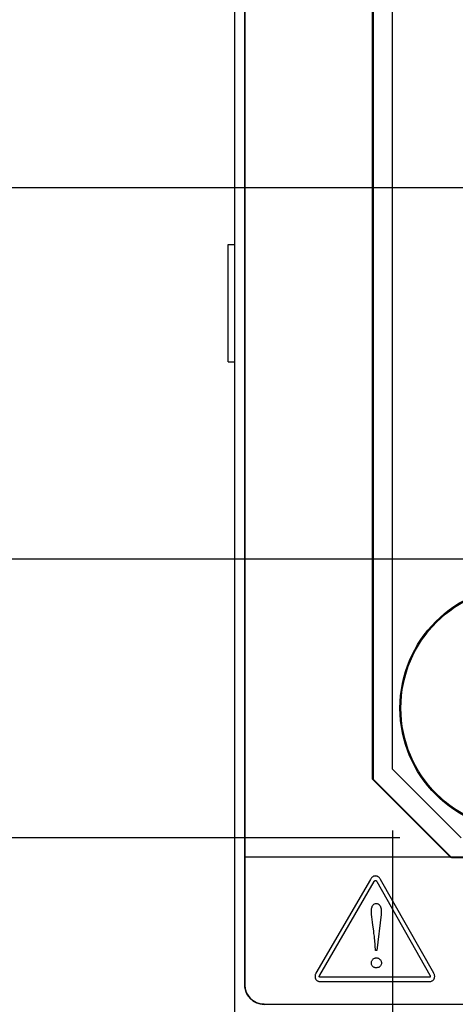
# Model space of a CAD drawing. Header units: inches. Extents: x 0.2 to 16.8, y 0.1 to 10.8.
# Tile 5 of 59: x 4.831 to 5.276, y 3.946 to 4.951. Entities that reach past the tile are written whole.
import ezdxf

# ---------------------------------------------------------------- set-up
doc = ezdxf.new("R2010")
doc.units = ezdxf.units.IN
doc.header["$LTSCALE"] = 0.935
doc.header["$MEASUREMENT"] = 0
doc.layers.get('0').update_dxf_attribs({"linetype": 'CONTINUOUS'})
doc.layers.add('DIMENSIONS', color=7, linetype='CONTINUOUS')
doc.styles.get("Standard").update_dxf_attribs({"font": 'txt', "width": 0.8})
doc.dimstyles.new('DIMSTYLE_1', dxfattribs={"dimtxt": 0.125, "dimasz": 0.18, "dimexe": 0.18, "dimexo": 0.0625, "dimgap": 0.09, "dimtad": 0, "dimtih": 1, "dimtoh": 1, "dimdec": 3, "dimzin": 4, "dimdsep": 46, "dimtxsty": 'STANDARD', "dimblk": '_FILLED', "dimblk1": '_FILLED', "dimblk2": '_FILLED', "dimcen": 0.09, "dimadec": 0, "dimazin": 0, "dimtp": 0.001, "dimtm": 0.001, "dimtfac": 1, "dimtdec": 3, "dimtofl": 0, "dimtmove": 0, "dimatfit": 3, "dimldrblk": '_FILLED', "dimfxl": 1, "dimtolj": 1, "dimtzin": 4, "dimarcsym": 0})

# ---------------------------------------------------------------- blocks, each defined once
blk = doc.blocks.new('*D11')
at = {"layer": 'DIMENSIONS', "color": 2, "linetype": 'CONTINUOUS'}
blk.add_line((5.3755, 4.7796), (4.4384, 4.7796), dxfattribs=at)
at = {"layer": 'DIMENSIONS', "color": 2, "linetype": 'CONTINUOUS', "width": 0.8}
for s, p in [('[', (3.6759, 4.7171)), (']', (4.2759, 4.7171)), ('3X ', (2.7509, 4.7171)), ('3.155', (3.0509, 4.7171)), ('80.12', (3.7759, 4.7171))]:
    blk.add_text(s, height=0.125, dxfattribs=at).set_placement(p)
blk = doc.blocks.new('_FILLED')
at = {"color": 0, "linetype": 'BYBLOCK'}
blk.add_solid([(0, 0), (-1, 0.1736), (-1, -0.1736)], dxfattribs=at)
blk = doc.blocks.new('*D12')
at = {"layer": 'DIMENSIONS', "color": 2, "linetype": 'CONTINUOUS'}
blk.add_line((5.5942, 4.4007), (4.4384, 4.4007), dxfattribs=at)
at = {"layer": 'DIMENSIONS', "color": 2, "linetype": 'CONTINUOUS', "width": 0.8}
for s, p in [('[', (3.6759, 4.3382)), (']', (4.2759, 4.3382)), ('2X ', (2.7509, 4.3382)), ('3.533', (3.0509, 4.3382)), ('89.75', (3.7759, 4.3382))]:
    blk.add_text(s, height=0.125, dxfattribs=at).set_placement(p)
blk = doc.blocks.new('*D13')
at = {"layer": 'DIMENSIONS', "color": 2, "linetype": 'CONTINUOUS'}
blk.add_line((5.2825, 3.1191), (4.4587, 3.1191), dxfattribs=at)
at = {"layer": 'DIMENSIONS', "color": 2, "linetype": 'CONTINUOUS', "width": 0.8}
for s, p in [('[', (3.6962, 3.0566)), (']', (4.2962, 3.0566)), ('2X ', (2.7712, 3.0566)), ('4.815', (3.0712, 3.0566)), ('122.3', (3.7962, 3.0566))]:
    blk.add_text(s, height=0.125, dxfattribs=at).set_placement(p)
blk = doc.blocks.new('*D16')
at = {"layer": 'DIMENSIONS', "color": 2, "linetype": 'CONTINUOUS'}
for p, q in [((4.9315, 2.9911), (4.7297, 2.8762)), ((5.7885, 2.9911), (4.9315, 2.9911)), ((4.7297, 2.8762), (4.4587, 2.8762))]:
    blk.add_line(p, q, dxfattribs=at)
at = {"layer": 'DIMENSIONS', "color": 2, "linetype": 'CONTINUOUS', "width": 0.8}
for s, p in [('[', (3.5962, 2.8137)), (']', (4.2962, 2.8137)), ('4.943', (2.9712, 2.8137)), ('125.55', (3.6962, 2.8137))]:
    blk.add_text(s, height=0.125, dxfattribs=at).set_placement(p)
blk = doc.blocks.new('*D22')
at = {"layer": 'DIMENSIONS', "color": 2, "linetype": 'CONTINUOUS'}
blk.add_line((5.2195, 4.1161), (4.4384, 4.1161), dxfattribs=at)
at = {"layer": 'DIMENSIONS', "color": 2, "linetype": 'CONTINUOUS', "width": 0.8}
for s, p in [('[', (3.6759, 4.0536)), (']', (4.2759, 4.0536)), ('3.818', (3.0509, 4.0536)), ('96.98', (3.7759, 4.0536))]:
    blk.add_text(s, height=0.125, dxfattribs=at).set_placement(p)
blk = doc.blocks.new('*D23')
at = {"layer": 'DIMENSIONS', "color": 2, "linetype": 'CONTINUOUS'}
blk.add_line((5.212, 4.1236), (5.212, 2.6067), dxfattribs=at)
at = {"layer": 'DIMENSIONS', "color": 2, "linetype": 'CONTINUOUS', "width": 0.8}
for s, p in [(']', (5.2745, 2.4442)), ('3.38', (5.2745, 2.0442)), ('[', (5.2745, 1.9442)), ('.133', (5.2745, 1.4192))]:
    blk.add_text(s, height=0.125, rotation=90, dxfattribs=at).set_placement(p)

msp = doc.modelspace()

# ---------------------------------------------------------------- linework, layer by layer
at = {"color": 7, "linetype": 'CONTINUOUS'}
for p, q in [((5.051, 2.9141), (5.051, 8.0561)), ((5.061, 3.9662), (5.061, 8.0262)), ((5.061, 8.0261), (5.061, 3.9661)), ((5.1916, 4.1761), (5.1916, 5.3831)), ((5.192, 5.3831), (5.192, 4.1761)), ((5.212, 4.1861), (5.212, 5.3731)), ((5.0441, 4.6019), (5.0441, 4.7219)), ((5.0441, 4.7219), (5.051, 4.7219)), ((5.0441, 4.6019), (5.051, 4.6019)), ((5.212, 4.1861), (5.282, 4.1161)), ((5.2716, 4.0961), (5.1916, 4.1761)), ((5.272, 4.0961), (5.192, 4.1761)), ((6.161, 4.0962), (5.061, 4.0962)), ((5.272, 4.0961), (5.2716, 4.0961)), ((5.272, 4.0961), (6.479, 4.0961)), ((5.1894, 4.0737), (5.1338, 3.9781)), ((5.1376, 3.9759), (5.1933, 4.0716)), ((5.1898, 4.0743), (5.1894, 4.0737)), ((5.1901, 4.0747), (5.1898, 4.0743)), ((5.1905, 4.0752), (5.1901, 4.0747)), ((5.1909, 4.0756), (5.1905, 4.0752)), ((5.1913, 4.076), (5.1909, 4.0756)), ((5.1917, 4.0763), (5.1913, 4.076)), ((5.1922, 4.0765), (5.1917, 4.0763)), ((5.1926, 4.0768), (5.1922, 4.0765)), ((5.1931, 4.0769), (5.1926, 4.0768)), ((5.1936, 4.0771), (5.1931, 4.0769)), ((5.1933, 4.0716), (5.1934, 4.0718)), ((5.1934, 4.0718), (5.1935, 4.0719)), ((5.1935, 4.0719), (5.1936, 4.0721)), ((5.1941, 4.0771), (5.1936, 4.0771)), ((5.1936, 4.0721), (5.1937, 4.0722)), ((5.1937, 4.0722), (5.1938, 4.0723)), ((5.1938, 4.0723), (5.194, 4.0725)), ((5.194, 4.0725), (5.1941, 4.0725)), ((5.1946, 4.0772), (5.1941, 4.0771)), ((5.1941, 4.0725), (5.1942, 4.0726)), ((5.1942, 4.0726), (5.1943, 4.0727)), ((5.1943, 4.0727), (5.1944, 4.0727)), ((5.1944, 4.0727), (5.1945, 4.0727)), ((5.1945, 4.0727), (5.1947, 4.0727)), ((5.1951, 4.0771), (5.1946, 4.0772)), ((5.1947, 4.0727), (5.1948, 4.0727)), ((5.1948, 4.0727), (5.1948, 4.0727)), ((5.1948, 4.0727), (5.1949, 4.0726)), ((5.1949, 4.0726), (5.195, 4.0725)), ((5.195, 4.0725), (5.1951, 4.0725)), ((5.1956, 4.077), (5.1951, 4.0771)), ((5.1951, 4.0725), (5.1952, 4.0723)), ((5.1952, 4.0723), (5.1954, 4.0722)), ((5.1954, 4.0722), (5.1955, 4.0721)), ((5.1955, 4.0721), (5.1956, 4.0719)), ((5.1961, 4.0769), (5.1956, 4.077)), ((5.1956, 4.0719), (5.1957, 4.0718)), ((5.1957, 4.0718), (5.1958, 4.0716)), ((5.1958, 4.0716), (5.2501, 3.976)), ((5.1965, 4.0767), (5.1961, 4.0769)), ((5.197, 4.0765), (5.1965, 4.0767)), ((5.1974, 4.0762), (5.197, 4.0765)), ((5.1978, 4.0759), (5.1974, 4.0762)), ((5.1982, 4.0756), (5.1978, 4.0759)), ((5.1986, 4.0752), (5.1982, 4.0756)), ((5.199, 4.0747), (5.1986, 4.0752)), ((5.1993, 4.0743), (5.199, 4.0747)), ((5.1996, 4.0737), (5.1993, 4.0743)), ((5.254, 3.9781), (5.1996, 4.0737)), ((5.1903, 4.0419), (5.1904, 4.0429)), ((5.1903, 4.041), (5.1903, 4.0419)), ((5.1904, 4.0396), (5.1903, 4.041)), ((5.1904, 4.0429), (5.1905, 4.0438)), ((5.1905, 4.0438), (5.1907, 4.0447)), ((5.1907, 4.0447), (5.191, 4.0456)), ((5.191, 4.0456), (5.1913, 4.0464)), ((5.1913, 4.0464), (5.1917, 4.0471)), ((5.1917, 4.0471), (5.1923, 4.0478)), ((5.1923, 4.0478), (5.1929, 4.0483)), ((5.1929, 4.0483), (5.1936, 4.0487)), ((5.1936, 4.0487), (5.1944, 4.0489)), ((5.1944, 4.0489), (5.1953, 4.049)), ((5.1953, 4.049), (5.1964, 4.0489)), ((5.1964, 4.0489), (5.1973, 4.0486)), ((5.1973, 4.0486), (5.1982, 4.0482)), ((5.1982, 4.0482), (5.1988, 4.0475)), ((5.1988, 4.0475), (5.1994, 4.0467)), ((5.1994, 4.0467), (5.1998, 4.0458)), ((5.1998, 4.0458), (5.2001, 4.0447)), ((5.2001, 4.0447), (5.2004, 4.0435)), ((5.2004, 4.0435), (5.2005, 4.0422)), ((5.2005, 4.0409), (5.2004, 4.0394)), ((5.2005, 4.0422), (5.2005, 4.0409)), ((5.1905, 4.0378), (5.1904, 4.0396)), ((5.1908, 4.0355), (5.1905, 4.0378)), ((5.1911, 4.0329), (5.1908, 4.0355)), ((5.1915, 4.0301), (5.1911, 4.0329)), ((5.2003, 4.0378), (5.196, 4.0012)), ((5.2004, 4.0394), (5.2003, 4.0378)), ((5.1919, 4.0271), (5.1915, 4.0301)), ((5.1927, 4.0212), (5.1919, 4.0271)), ((5.193, 4.0183), (5.1927, 4.0212)), ((5.1934, 4.0157), (5.193, 4.0183)), ((5.1937, 4.0134), (5.1934, 4.0157)), ((5.1939, 4.0115), (5.1937, 4.0134)), ((5.1947, 4.0012), (5.1939, 4.0115)), ((5.196, 4.0012), (5.1947, 4.0012)), ((5.1905, 3.9898), (5.1907, 3.9904)), ((5.1907, 3.9904), (5.191, 3.991)), ((5.191, 3.991), (5.1914, 3.9915)), ((5.1914, 3.9915), (5.1918, 3.992)), ((5.1918, 3.992), (5.1923, 3.9925)), ((5.1923, 3.9925), (5.1928, 3.9928)), ((5.1928, 3.9928), (5.1934, 3.9931)), ((5.1934, 3.9931), (5.1941, 3.9933)), ((5.1941, 3.9933), (5.1947, 3.9935)), ((5.1947, 3.9935), (5.1954, 3.9935)), ((5.1954, 3.9935), (5.1961, 3.9935)), ((5.1961, 3.9935), (5.1968, 3.9933)), ((5.1968, 3.9933), (5.1975, 3.9931)), ((5.1975, 3.9931), (5.1981, 3.9928)), ((5.1981, 3.9928), (5.1986, 3.9924)), ((5.1986, 3.9924), (5.1991, 3.992)), ((5.1991, 3.992), (5.1996, 3.9915)), ((5.1996, 3.9915), (5.1999, 3.9909)), ((5.1999, 3.9909), (5.2002, 3.9903)), ((5.2002, 3.9903), (5.2005, 3.9897)), ((5.1903, 3.9883), (5.1904, 3.9891)), ((5.1904, 3.9875), (5.1903, 3.9883)), ((5.1904, 3.9891), (5.1905, 3.9898)), ((5.1905, 3.9867), (5.1904, 3.9875)), ((5.1908, 3.986), (5.1905, 3.9867)), ((5.1912, 3.9855), (5.1908, 3.986)), ((5.1916, 3.985), (5.1912, 3.9855)), ((5.1921, 3.9845), (5.1916, 3.985)), ((5.1926, 3.9842), (5.1921, 3.9845)), ((5.1932, 3.9839), (5.1926, 3.9842)), ((5.1938, 3.9837), (5.1932, 3.9839)), ((5.1943, 3.9835), (5.1938, 3.9837)), ((5.1949, 3.9835), (5.1943, 3.9835)), ((5.1954, 3.9834), (5.1949, 3.9835)), ((5.196, 3.9835), (5.1954, 3.9834)), ((5.1966, 3.9836), (5.196, 3.9835)), ((5.1972, 3.9837), (5.1966, 3.9836)), ((5.1978, 3.9839), (5.1972, 3.9837)), ((5.1983, 3.9842), (5.1978, 3.9839)), ((5.1989, 3.9846), (5.1983, 3.9842)), ((5.1994, 3.985), (5.1989, 3.9846)), ((5.1998, 3.9855), (5.1994, 3.985)), ((5.2001, 3.9861), (5.1998, 3.9855)), ((5.2004, 3.9868), (5.2001, 3.9861)), ((5.2006, 3.9875), (5.2004, 3.9868)), ((5.2005, 3.9897), (5.2006, 3.989)), ((5.2006, 3.989), (5.2006, 3.9883)), ((5.2006, 3.9883), (5.2006, 3.9875)), ((5.1329, 3.9759), (5.1328, 3.9754)), ((5.1328, 3.9754), (5.1328, 3.9749)), ((5.1328, 3.9749), (5.1328, 3.9744)), ((5.1328, 3.9744), (5.1328, 3.9739)), ((5.1328, 3.9739), (5.1329, 3.9734)), ((5.1331, 3.9765), (5.1329, 3.9759)), ((5.1329, 3.9734), (5.133, 3.9729)), ((5.133, 3.9729), (5.1332, 3.9725)), ((5.1333, 3.977), (5.1331, 3.9765)), ((5.1332, 3.9725), (5.1334, 3.972)), ((5.1335, 3.9776), (5.1333, 3.977)), ((5.1334, 3.972), (5.1337, 3.9716)), ((5.1338, 3.9781), (5.1335, 3.9776)), ((5.1337, 3.9716), (5.134, 3.9712)), ((5.134, 3.9712), (5.1344, 3.9708)), ((5.1344, 3.9708), (5.1347, 3.9705)), ((5.1347, 3.9705), (5.1351, 3.9702)), ((5.1351, 3.9702), (5.1356, 3.97)), ((5.1372, 3.975), (5.1373, 3.9752)), ((5.1372, 3.9748), (5.1372, 3.975)), ((5.1372, 3.9747), (5.1372, 3.9748)), ((5.1372, 3.9746), (5.1372, 3.9747)), ((5.1372, 3.9745), (5.1372, 3.9746)), ((5.1372, 3.9744), (5.1372, 3.9745)), ((5.1372, 3.9743), (5.1372, 3.9744)), ((5.1373, 3.9742), (5.1372, 3.9743)), ((5.1373, 3.9752), (5.1374, 3.9753)), ((5.1373, 3.9741), (5.1373, 3.9742)), ((5.1374, 3.9741), (5.1373, 3.9741)), ((5.1374, 3.9755), (5.1375, 3.9757)), ((5.1374, 3.9753), (5.1374, 3.9755)), ((5.1374, 3.974), (5.1374, 3.9741)), ((5.1375, 3.974), (5.1374, 3.974)), ((5.1375, 3.9757), (5.1376, 3.9759)), ((5.1376, 3.9739), (5.1375, 3.974)), ((5.1378, 3.9739), (5.1376, 3.9739)), ((5.1379, 3.9738), (5.1378, 3.9739)), ((5.1381, 3.9738), (5.1379, 3.9738)), ((5.1383, 3.9737), (5.1381, 3.9738)), ((5.1384, 3.9737), (5.1383, 3.9737)), ((5.1387, 3.9737), (5.1384, 3.9737)), ((5.249, 3.9737), (5.1387, 3.9737)), ((5.2492, 3.9737), (5.249, 3.9737)), ((5.2494, 3.9738), (5.2492, 3.9737)), ((5.2496, 3.9738), (5.2494, 3.9738)), ((5.2498, 3.9738), (5.2496, 3.9738)), ((5.2499, 3.9739), (5.2498, 3.9738)), ((5.2501, 3.9739), (5.2499, 3.9739)), ((5.2501, 3.976), (5.2502, 3.9757)), ((5.2502, 3.974), (5.2501, 3.9739)), ((5.2502, 3.9757), (5.2503, 3.9755)), ((5.2503, 3.974), (5.2502, 3.974)), ((5.2503, 3.9755), (5.2504, 3.9754)), ((5.2504, 3.9742), (5.2503, 3.9741)), ((5.2503, 3.9741), (5.2503, 3.974)), ((5.2504, 3.9754), (5.2505, 3.9752)), ((5.2505, 3.9742), (5.2504, 3.9742)), ((5.2505, 3.9752), (5.2505, 3.975)), ((5.2505, 3.975), (5.2505, 3.9749)), ((5.2505, 3.9749), (5.2505, 3.9747)), ((5.2505, 3.9747), (5.2505, 3.9746)), ((5.2505, 3.9746), (5.2505, 3.9745)), ((5.2505, 3.9745), (5.2505, 3.9744)), ((5.2505, 3.9744), (5.2505, 3.9743)), ((5.2505, 3.9743), (5.2505, 3.9742)), ((5.2521, 3.97), (5.2525, 3.9702)), ((5.2525, 3.9702), (5.253, 3.9705)), ((5.253, 3.9705), (5.2533, 3.9708)), ((5.2533, 3.9708), (5.2537, 3.9712)), ((5.2537, 3.9712), (5.254, 3.9716)), ((5.2542, 3.9776), (5.254, 3.9781)), ((5.254, 3.9716), (5.2543, 3.972)), ((5.2545, 3.977), (5.2542, 3.9776)), ((5.2543, 3.972), (5.2545, 3.9725)), ((5.2547, 3.9765), (5.2545, 3.977)), ((5.2545, 3.9725), (5.2547, 3.9729)), ((5.2548, 3.976), (5.2547, 3.9765)), ((5.2547, 3.9729), (5.2548, 3.9734)), ((5.2549, 3.9754), (5.2548, 3.976)), ((5.2548, 3.9734), (5.2549, 3.9739)), ((5.255, 3.9749), (5.2549, 3.9754)), ((5.2549, 3.9739), (5.255, 3.9744)), ((5.255, 3.9744), (5.255, 3.9749)), ((5.061, 3.9662), (5.0612, 3.9635)), ((5.0612, 3.9635), (5.061, 3.9662)), ((5.0612, 3.9635), (5.0618, 3.9609)), ((5.0617, 3.9609), (5.0612, 3.9635)), ((5.0626, 3.9584), (5.0617, 3.9609)), ((5.0618, 3.9609), (5.0626, 3.9584)), ((5.1356, 3.97), (5.1361, 3.9698)), ((5.1361, 3.9698), (5.1366, 3.9696)), ((5.1366, 3.9696), (5.1371, 3.9695)), ((5.1371, 3.9695), (5.1377, 3.9694)), ((5.1377, 3.9694), (5.1383, 3.9693)), ((5.1383, 3.9693), (5.1389, 3.9693)), ((5.1389, 3.9693), (5.2488, 3.9693)), ((5.2488, 3.9693), (5.2494, 3.9693)), ((5.2494, 3.9693), (5.25, 3.9694)), ((5.25, 3.9694), (5.2506, 3.9695)), ((5.2506, 3.9695), (5.2511, 3.9696)), ((5.2511, 3.9696), (5.2516, 3.9698)), ((5.2516, 3.9698), (5.2521, 3.97)), ((5.0626, 3.9584), (5.0639, 3.9561)), ((5.0637, 3.9561), (5.0626, 3.9584)), ((5.0652, 3.954), (5.0637, 3.9561)), ((5.0639, 3.9561), (5.0654, 3.954)), ((5.0669, 3.952), (5.0652, 3.954)), ((5.0654, 3.954), (5.0671, 3.952)), ((5.0688, 3.9504), (5.0669, 3.952)), ((5.0671, 3.952), (5.0691, 3.9504)), ((5.0709, 3.9489), (5.0688, 3.9504)), ((5.0691, 3.9504), (5.0713, 3.9489)), ((5.0732, 3.9478), (5.0709, 3.9489)), ((5.0713, 3.9489), (5.0737, 3.9478)), ((5.0757, 3.9469), (5.0732, 3.9478)), ((5.0737, 3.9478), (5.0763, 3.9469)), ((5.0783, 3.9464), (5.0757, 3.9469)), ((5.0763, 3.9469), (5.079, 3.9464)), ((5.081, 3.9462), (5.0783, 3.9464)), ((5.079, 3.9464), (5.0818, 3.9462)), ((5.081, 3.9462), (6.161, 3.9462))]:
    msp.add_line(p, q, dxfattribs=at)
for radius in [0.125, 0.124]:
    msp.add_circle((5.3445, 4.2486), radius, dxfattribs=at)
msp.add_arc((5.081, 3.9661), 0.02, 180, 270, dxfattribs=at)

# ---------------------------------------------------------------- dimensions: what is measured, and where the dimension line sits
at = {"layer": 'DIMENSIONS', "color": 2, "linetype": 'CONTINUOUS'}
for feature_location, offset, origin, text, picture, middle in [((5.3754613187, 4.7796238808), (-0.9370656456, 0), (5.4379613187, 7.9341238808), '3X <>', '*D11', (3.5633956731, 4.7796238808)), ((5.5942, 4.4007), (-1.1558, 0), (5.6567, 7.9341), '2X <>', '*D12', (3.5634, 4.4007)), ((5.2825, 3.1191), (-0.8237, 0), (5.345, 7.9341), '2X <>', '*D13', (3.5837, 3.1191))]:
    dim = msp.add_ordinate_dim(feature_location=feature_location, offset=offset, dtype=0, origin=origin, text=text, dimstyle='DIMSTYLE_1', dxfattribs=at)
    dim.commit()
    dim.dimension.update_dxf_attribs({"geometry": picture, "text_midpoint": middle})
for feature_location, offset, dtype, origin, picture, middle in [((5.7885, 2.9911), (-1.3297, -0.1149), 0, (5.851, 7.9341), '*D16', (3.6837, 2.8762)), ((5.2195, 4.1161), (-0.7811, 0), 0, (5.282, 7.9341), '*D22', (3.7134, 4.1161)), ((5.212, 4.1236), (0, -1.5169), 1, (5.345, 4.1861), '*D23', (5.212, 1.9817))]:
    dim = msp.add_ordinate_dim(feature_location=feature_location, offset=offset, dtype=dtype, origin=origin, dimstyle='DIMSTYLE_1', dxfattribs=at)
    dim.commit()
    dim.dimension.update_dxf_attribs({"geometry": picture, "text_midpoint": middle})

doc.saveas('drawing.dxf')
